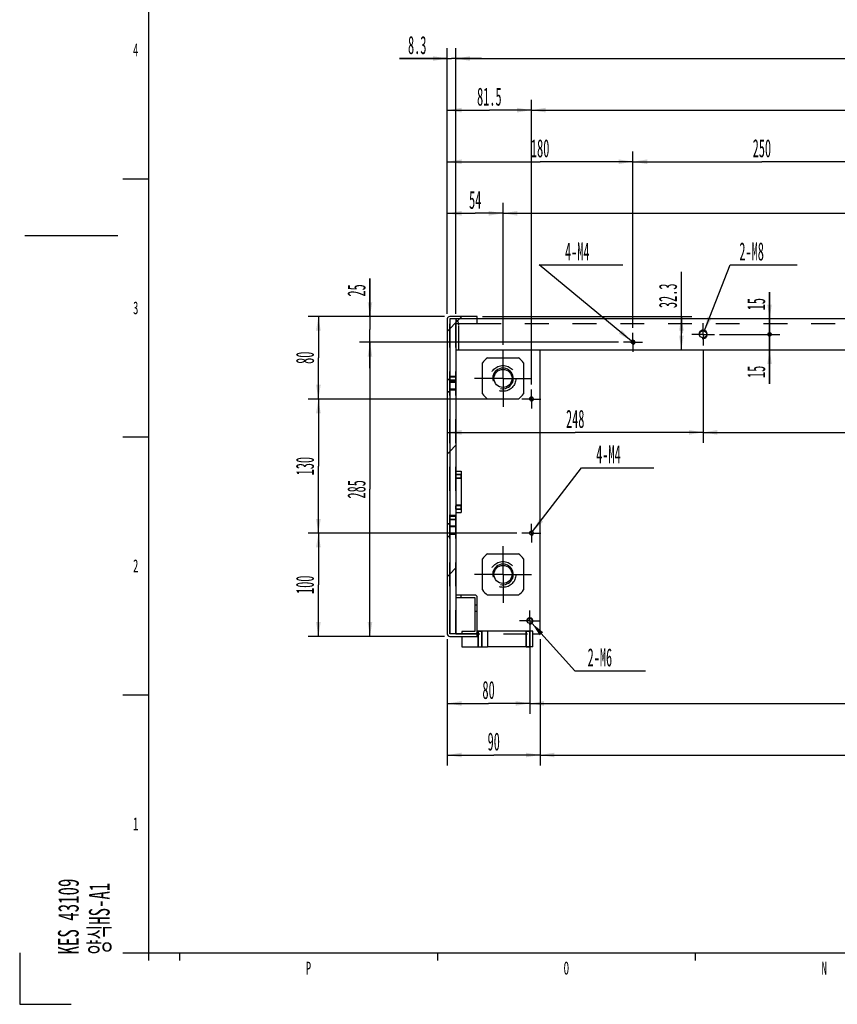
# Model space of a CAD drawing. Header units: millimetres. Extents: x 0 to 839, y 0 to 593.
# Tile 1 of 11: x 0 to 159, y 0 to 191. Entities that reach past the tile are written whole.
import ezdxf

# ---------------------------------------------------------------- set-up
doc = ezdxf.new("R2010")
doc.units = ezdxf.units.MM
doc.header["$LTSCALE"] = 46.255
doc.linetypes.add('CENTER', pattern=[0.6, 0.375, -0.075, 0.075, -0.075])
doc.linetypes.add('HIDDEN', pattern=[0.2, 0.1, -0.1])
doc.layers.get('0').update_dxf_attribs({"linetype": 'CONTINUOUS'})
for name, color, linetype in [('02___PRT_ALL_AXES', 7, 'CONTINUOUS'), ('3_DATUM_AXES', 7, 'CONTINUOUS'), ('7_ALL_FEATURES', 7, 'CONTINUOUS'), ('ALL_AXIS', 7, 'CONTINUOUS'), ('ALL_CHAMFER', 7, 'CONTINUOUS'), ('ALL_ROUND', 7, 'CONTINUOUS'), ('DEFAULT_2', 8, 'HIDDEN')]:
    doc.layers.add(name, color=color, linetype=linetype)
doc.styles.get("Standard").update_dxf_attribs({"font": 'txt', "width": 0.5})
doc.styles.add('TEXTSTYLE_2', font='txt', dxfattribs={"width": 0.6})
doc.dimstyles.new('DIMSTYLE_1', dxfattribs={"dimtxt": 3.5, "dimasz": 2.76, "dimexe": 2, "dimexo": 1, "dimtad": 1, "dimdec": 3, "dimlfac": 5, "dimdsep": 46, "dimtxsty": 'Standard', "dimblk": '_FILLED', "dimblk1": '_FILLED', "dimblk2": '_FILLED', "dimcen": 0.09, "dimadec": 3, "dimazin": 2, "dimtp": 0.2, "dimtm": 0.2, "dimtfac": 1, "dimtdec": 3, "dimtofl": 0, "dimtmove": 0, "dimatfit": 1, "dimldrblk": '_FILLED', "dimfxl": 0, "dimtolj": 1, "dimarcsym": 0})
doc.dimstyles.new('DIMSTYLE_12', dxfattribs={"dimtxt": 3.5, "dimasz": 2.76, "dimexe": 2, "dimexo": 1, "dimtad": 1, "dimdec": 3, "dimlfac": 5, "dimdsep": 46, "dimtxsty": 'Standard', "dimblk": '_FILLED', "dimblk1": '_FILLED', "dimblk2": '_FILLED', "dimcen": 0.09, "dimadec": 3, "dimazin": 2, "dimtp": 0.1, "dimtm": 0.1, "dimtfac": 1, "dimtdec": 3, "dimtofl": 0, "dimtmove": 0, "dimatfit": 1, "dimldrblk": '_FILLED', "dimfxl": 0, "dimtolj": 1, "dimarcsym": 0})
doc.dimstyles.new('DIMSTYLE_4', dxfattribs={"dimtxt": 3.5, "dimasz": 2.76, "dimexe": 2, "dimexo": 1, "dimgap": 0.875, "dimtad": 1, "dimdec": 3, "dimlfac": 5, "dimdsep": 46, "dimtxsty": 'Standard', "dimblk": '_FILLED', "dimblk1": '_FILLED', "dimblk2": '_FILLED', "dimcen": 0.09, "dimadec": 3, "dimazin": 2, "dimtp": 0.3, "dimtm": 0.3, "dimtfac": 1, "dimtdec": 3, "dimtofl": 0, "dimtmove": 0, "dimatfit": 3, "dimldrblk": '_FILLED', "dimfxl": 0, "dimtolj": 1, "dimarcsym": 0})
doc.dimstyles.new('DIMSTYLE_6', dxfattribs={"dimtxt": 3.5, "dimasz": 2.76, "dimexe": 2, "dimexo": 1, "dimgap": 0.875, "dimtad": 1, "dimdec": 3, "dimlfac": 5, "dimdsep": 46, "dimtxsty": 'Standard', "dimblk": '_FILLED', "dimblk1": '_FILLED', "dimblk2": '_FILLED', "dimcen": 0.09, "dimadec": 3, "dimazin": 2, "dimtp": 0.2, "dimtm": 0.2, "dimtfac": 1, "dimtdec": 3, "dimtofl": 0, "dimtmove": 0, "dimatfit": 3, "dimldrblk": '_FILLED', "dimfxl": 0, "dimtolj": 1, "dimarcsym": 0})
doc.dimstyles.new('DIMSTYLE_7', dxfattribs={"dimtxt": 3.5, "dimasz": 2.76, "dimexe": 2, "dimexo": 1, "dimgap": 0.875, "dimtad": 1, "dimdec": 3, "dimlfac": 5, "dimdsep": 46, "dimtxsty": 'Standard', "dimblk": '_FILLED', "dimblk1": '_FILLED', "dimblk2": '_FILLED', "dimcen": 0.09, "dimadec": 3, "dimazin": 2, "dimtp": 0.5, "dimtm": 0.5, "dimtfac": 1, "dimtdec": 3, "dimtofl": 0, "dimtmove": 0, "dimatfit": 3, "dimldrblk": '_FILLED', "dimfxl": 0, "dimtolj": 1, "dimarcsym": 0})
doc.dimstyles.new('DIMSTYLE_8', dxfattribs={"dimtxt": 3.5, "dimasz": 2.76, "dimexe": 2, "dimexo": 1, "dimgap": 0.875, "dimtad": 1, "dimdec": 3, "dimlfac": 5, "dimdsep": 46, "dimtxsty": 'Standard', "dimblk": '_FILLED', "dimblk1": '_FILLED', "dimblk2": '_FILLED', "dimcen": 0.09, "dimadec": 3, "dimazin": 2, "dimtp": 0.8, "dimtm": 0.8, "dimtfac": 1, "dimtdec": 3, "dimtofl": 0, "dimtmove": 0, "dimatfit": 3, "dimldrblk": '_FILLED', "dimfxl": 0, "dimtolj": 1, "dimarcsym": 0})
pattern_1 = [(45, (0, 0), (-11.8935, 11.8935), [])]

# ---------------------------------------------------------------- blocks, each defined once
blk = doc.blocks.new('_FILLED')
at = {"color": 0, "linetype": 'ByBlock'}
blk.add_solid([(0, 0), (-1, 0.163), (-1, -0.163)], dxfattribs=at)
blk = doc.blocks.new('*D4')
at = {"color": 2, "linetype": 'Continuous'}
for p, q in [((132.81, 130.6), (137.74, 143.32)), ((137.74, 143.32), (137.74, 143.32)), ((137.74, 143.32), (150.75, 143.32))]:
    blk.add_line(p, q, dxfattribs=at)
at = {"color": 2, "linetype": 'Continuous', "xscale": 2.76, "yscale": 2.76, "zscale": 2.76, "rotation": 248.8031345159}
blk.add_blockref('_FILLED', (132.81, 130.6), dxfattribs=at)
at = {"color": 2, "linetype": 'Continuous', "insert": (139.55, 147.69), "char_height": 3.5, "width": 7, "attachment_point": 1, "line_spacing_factor": 0.9}
blk.add_mtext('2-M8', dxfattribs=at)
blk = doc.blocks.new('*D16')
at = {"color": 2, "linetype": 'Continuous'}
for p, q in [((132.52, 126.68), (132.52, 108.86)), ((82.92, 110.86), (107.72, 110.86)), ((132.52, 110.86), (107.72, 110.86))]:
    blk.add_line(p, q, dxfattribs=at)
at = {"color": 2, "linetype": 'Continuous', "xscale": 2.76, "yscale": 2.76, "zscale": 2.76, "rotation": 180}
blk.add_blockref('_FILLED', (82.92, 110.86), dxfattribs=at)
at = {"color": 2, "linetype": 'Continuous', "xscale": 2.76, "yscale": 2.76, "zscale": 2.76}
blk.add_blockref('_FILLED', (132.52, 110.86), dxfattribs=at)
at = {"color": 2, "linetype": 'Continuous', "insert": (107.72, 115.23), "char_height": 3.5, "width": 5.25, "attachment_point": 2, "line_spacing_factor": 0.9}
blk.add_mtext('248', dxfattribs=at)
blk = doc.blocks.new('*D17')
at = {"color": 2, "linetype": 'Continuous'}
for p, q in [((132.52, 126.68), (132.52, 108.86)), ((213.32, 126.68), (213.32, 108.86)), ((132.52, 110.86), (172.92, 110.86)), ((213.32, 110.86), (172.92, 110.86))]:
    blk.add_line(p, q, dxfattribs=at)
at = {"color": 2, "linetype": 'Continuous', "xscale": 2.76, "yscale": 2.76, "zscale": 2.76, "rotation": 180}
blk.add_blockref('_FILLED', (132.52, 110.86), dxfattribs=at)
at = {"color": 2, "linetype": 'Continuous', "xscale": 2.76, "yscale": 2.76, "zscale": 2.76}
blk.add_blockref('_FILLED', (213.32, 110.86), dxfattribs=at)
at = {"color": 2, "linetype": 'Continuous', "insert": (172.92, 115.23), "char_height": 3.5, "width": 5.25, "attachment_point": 2, "line_spacing_factor": 0.9}
blk.add_mtext('404', dxfattribs=at)
blk = doc.blocks.new('_DOT')
at = {"color": 0, "linetype": 'ByBlock'}
blk.add_line((-0.163, 0), (-1, 0), dxfattribs=at)
at = {"color": 0, "linetype": 'ByBlock', "const_width": 0.163}
blk.add_lwpolyline([(-0.082, 0, 1), (0.082, 0, 1)], format="xyb", close=True, dxfattribs=at)
blk = doc.blocks.new('*D19')
at = {"color": 2, "linetype": 'Continuous'}
for p, q in [((145.41, 129.86), (145.41, 134.86)), ((145.41, 134.86), (145.41, 128.36)), ((135.7, 129.86), (147.41, 129.86)), ((145.41, 120.28), (145.41, 128.36)), ((145.41, 126.86), (145.41, 120.28))]:
    blk.add_line(p, q, dxfattribs=at)
at = {"color": 2, "linetype": 'Continuous', "xscale": 2.76, "yscale": 2.76, "zscale": 2.76}
for name, p, rotation in [('_DOT', (145.41, 129.86), 270), ('_FILLED', (145.41, 126.86), 90)]:
    blk.add_blockref(name, p, dxfattribs=dict(at, rotation=rotation))
at = {"color": 2, "linetype": 'Continuous', "insert": (141.04, 123.78), "char_height": 3.5, "width": 3.5, "attachment_point": 3, "rotation": 90, "line_spacing_factor": 0.9}
blk.add_mtext('15', dxfattribs=at)
blk = doc.blocks.new('*D20')
at = {"color": 2, "linetype": 'Continuous'}
for p, q in [((145.41, 132.86), (145.41, 138.02)), ((145.41, 138.02), (145.41, 131.36)), ((135.7, 129.86), (147.41, 129.86)), ((145.41, 124.86), (145.41, 131.36)), ((145.41, 129.86), (145.41, 124.86))]:
    blk.add_line(p, q, dxfattribs=at)
at = {"color": 2, "linetype": 'Continuous', "xscale": 2.76, "yscale": 2.76, "zscale": 2.76}
for name, p, rotation in [('_FILLED', (145.41, 132.86), 270), ('_DOT', (145.41, 129.86), 90)]:
    blk.add_blockref(name, p, dxfattribs=dict(at, rotation=rotation))
at = {"color": 2, "linetype": 'Continuous', "insert": (141.04, 134.52), "char_height": 3.5, "width": 3.5, "attachment_point": 1, "rotation": 90, "line_spacing_factor": 0.9}
blk.add_mtext('15', dxfattribs=at)
blk = doc.blocks.new('*D86')
at = {"color": 2, "linetype": 'Continuous'}
for p, q in [((82.92, 133.86), (82.92, 155.32)), ((93.72, 127.82), (93.72, 155.32)), ((82.92, 153.32), (88.32, 153.32)), ((93.72, 153.32), (88.32, 153.32))]:
    blk.add_line(p, q, dxfattribs=at)
at = {"color": 2, "linetype": 'Continuous', "xscale": 2.76, "yscale": 2.76, "zscale": 2.76, "rotation": 180}
blk.add_blockref('_FILLED', (82.92, 153.32), dxfattribs=at)
at = {"color": 2, "linetype": 'Continuous', "xscale": 2.76, "yscale": 2.76, "zscale": 2.76}
blk.add_blockref('_FILLED', (93.72, 153.32), dxfattribs=at)
at = {"color": 2, "linetype": 'Continuous', "insert": (88.32, 157.69), "char_height": 3.5, "width": 3.5, "attachment_point": 2, "line_spacing_factor": 0.9}
blk.add_mtext('54', dxfattribs=at)
blk = doc.blocks.new('*D87')
at = {"color": 2, "linetype": 'Continuous'}
for p, q in [((93.72, 127.82), (93.72, 155.32)), ((252.12, 127.82), (252.12, 155.32)), ((93.72, 153.32), (172.92, 153.32)), ((252.12, 153.32), (172.92, 153.32))]:
    blk.add_line(p, q, dxfattribs=at)
at = {"color": 2, "linetype": 'Continuous', "xscale": 2.76, "yscale": 2.76, "zscale": 2.76, "rotation": 180}
blk.add_blockref('_FILLED', (93.72, 153.32), dxfattribs=at)
at = {"color": 2, "linetype": 'Continuous', "xscale": 2.76, "yscale": 2.76, "zscale": 2.76}
blk.add_blockref('_FILLED', (252.12, 153.32), dxfattribs=at)
at = {"color": 2, "linetype": 'Continuous', "insert": (172.92, 157.69), "char_height": 3.5, "width": 5.25, "attachment_point": 2, "line_spacing_factor": 0.9}
blk.add_mtext('792', dxfattribs=at)
blk = doc.blocks.new('*D92')
at = {"color": 2, "linetype": 'Continuous'}
for p, q in [((118.92, 131.15), (118.92, 165.32)), ((168.92, 131.15), (168.92, 165.32)), ((118.92, 163.32), (143.92, 163.32)), ((168.92, 163.32), (143.92, 163.32))]:
    blk.add_line(p, q, dxfattribs=at)
at = {"color": 2, "linetype": 'Continuous', "xscale": 2.76, "yscale": 2.76, "zscale": 2.76, "rotation": 180}
blk.add_blockref('_FILLED', (118.92, 163.32), dxfattribs=at)
at = {"color": 2, "linetype": 'Continuous', "xscale": 2.76, "yscale": 2.76, "zscale": 2.76}
blk.add_blockref('_FILLED', (168.92, 163.32), dxfattribs=at)
at = {"color": 2, "linetype": 'Continuous', "insert": (143.92, 167.69), "char_height": 3.5, "width": 5.25, "attachment_point": 2, "line_spacing_factor": 0.9}
blk.add_mtext('250', dxfattribs=at)
blk = doc.blocks.new('*D93')
at = {"color": 2, "linetype": 'Continuous'}
for p, q in [((82.92, 133.86), (82.92, 165.32)), ((118.92, 131.15), (118.92, 165.32)), ((82.92, 163.32), (100.92, 163.32)), ((118.92, 163.32), (100.92, 163.32))]:
    blk.add_line(p, q, dxfattribs=at)
at = {"color": 2, "linetype": 'Continuous', "xscale": 2.76, "yscale": 2.76, "zscale": 2.76, "rotation": 180}
blk.add_blockref('_FILLED', (82.92, 163.32), dxfattribs=at)
at = {"color": 2, "linetype": 'Continuous', "xscale": 2.76, "yscale": 2.76, "zscale": 2.76}
blk.add_blockref('_FILLED', (118.92, 163.32), dxfattribs=at)
at = {"color": 2, "linetype": 'Continuous', "insert": (100.92, 167.69), "char_height": 3.5, "width": 5.25, "attachment_point": 2, "line_spacing_factor": 0.9}
blk.add_mtext('180', dxfattribs=at)
blk = doc.blocks.new('*D94')
at = {"color": 2, "linetype": 'Continuous'}
for p, q in [((82.92, 133.86), (82.92, 175.32)), ((99.22, 120.15), (99.22, 175.32)), ((82.92, 173.32), (91.07, 173.32)), ((99.22, 173.32), (91.07, 173.32))]:
    blk.add_line(p, q, dxfattribs=at)
at = {"color": 2, "linetype": 'Continuous', "xscale": 2.76, "yscale": 2.76, "zscale": 2.76, "rotation": 180}
blk.add_blockref('_FILLED', (82.92, 173.32), dxfattribs=at)
at = {"color": 2, "linetype": 'Continuous', "xscale": 2.76, "yscale": 2.76, "zscale": 2.76}
blk.add_blockref('_FILLED', (99.22, 173.32), dxfattribs=at)
at = {"color": 2, "linetype": 'Continuous', "insert": (91.07, 177.69), "char_height": 3.5, "width": 7, "attachment_point": 2, "line_spacing_factor": 0.9}
blk.add_mtext('81.5', dxfattribs=at)
blk = doc.blocks.new('*D95')
at = {"color": 2, "linetype": 'Continuous'}
for p, q in [((99.22, 120.15), (99.22, 175.32)), ((246.62, 120.15), (246.62, 175.32)), ((99.22, 173.32), (172.92, 173.32)), ((246.62, 173.32), (172.92, 173.32))]:
    blk.add_line(p, q, dxfattribs=at)
at = {"color": 2, "linetype": 'Continuous', "xscale": 2.76, "yscale": 2.76, "zscale": 2.76, "rotation": 180}
blk.add_blockref('_FILLED', (99.22, 173.32), dxfattribs=at)
at = {"color": 2, "linetype": 'Continuous', "xscale": 2.76, "yscale": 2.76, "zscale": 2.76}
blk.add_blockref('_FILLED', (246.62, 173.32), dxfattribs=at)
at = {"color": 2, "linetype": 'Continuous', "insert": (172.92, 177.69), "char_height": 3.5, "width": 5.25, "attachment_point": 2, "line_spacing_factor": 0.9}
blk.add_mtext('737', dxfattribs=at)
blk = doc.blocks.new('*D98')
at = {"color": 2, "linetype": 'Continuous'}
for p, q in [((84.58, 133.86), (84.58, 185.32)), ((261.26, 133.86), (261.26, 185.32)), ((84.58, 183.32), (172.92, 183.32)), ((261.26, 183.32), (172.92, 183.32))]:
    blk.add_line(p, q, dxfattribs=at)
at = {"color": 2, "linetype": 'Continuous', "xscale": 2.76, "yscale": 2.76, "zscale": 2.76, "rotation": 180}
blk.add_blockref('_FILLED', (84.58, 183.32), dxfattribs=at)
at = {"color": 2, "linetype": 'Continuous', "xscale": 2.76, "yscale": 2.76, "zscale": 2.76}
blk.add_blockref('_FILLED', (261.26, 183.32), dxfattribs=at)
at = {"color": 2, "linetype": 'Continuous', "insert": (172.92, 187.69), "char_height": 3.5, "width": 8.75, "attachment_point": 2, "line_spacing_factor": 0.9}
blk.add_mtext('883.4', dxfattribs=at)
blk = doc.blocks.new('*D99')
at = {"color": 2, "linetype": 'Continuous'}
for p, q in [((82.92, 133.86), (82.92, 185.32)), ((84.58, 133.86), (84.58, 185.32)), ((82.92, 183.32), (73.62, 183.32)), ((73.62, 183.32), (83.75, 183.32)), ((89.58, 183.32), (83.75, 183.32)), ((84.58, 183.32), (89.58, 183.32))]:
    blk.add_line(p, q, dxfattribs=at)
at = {"color": 2, "linetype": 'Continuous', "xscale": 2.76, "yscale": 2.76, "zscale": 2.76}
blk.add_blockref('_FILLED', (82.92, 183.32), dxfattribs=at)
at = {"color": 2, "linetype": 'Continuous', "xscale": 2.76, "yscale": 2.76, "zscale": 2.76, "rotation": 180}
blk.add_blockref('_FILLED', (84.58, 183.32), dxfattribs=at)
at = {"color": 2, "linetype": 'Continuous', "insert": (78.87, 187.69), "char_height": 3.5, "width": 5.25, "attachment_point": 3, "line_spacing_factor": 0.9}
blk.add_mtext('8.3', dxfattribs=at)
blk = doc.blocks.new('*D104')
at = {"color": 2, "linetype": 'Continuous'}
for p, q in [((100.92, 70.78), (100.92, 46.32)), ((244.92, 70.78), (244.92, 46.32)), ((100.92, 48.32), (172.92, 48.32)), ((244.92, 48.32), (172.92, 48.32))]:
    blk.add_line(p, q, dxfattribs=at)
at = {"color": 2, "linetype": 'Continuous', "xscale": 2.76, "yscale": 2.76, "zscale": 2.76, "rotation": 180}
blk.add_blockref('_FILLED', (100.92, 48.32), dxfattribs=at)
at = {"color": 2, "linetype": 'Continuous', "xscale": 2.76, "yscale": 2.76, "zscale": 2.76}
blk.add_blockref('_FILLED', (244.92, 48.32), dxfattribs=at)
at = {"color": 2, "linetype": 'Continuous', "insert": (172.92, 52.69), "char_height": 3.5, "width": 5.25, "attachment_point": 2, "line_spacing_factor": 0.9}
blk.add_mtext('720', dxfattribs=at)
blk = doc.blocks.new('*D105')
at = {"color": 2, "linetype": 'Continuous'}
for p, q in [((82.92, 70.78), (82.92, 46.32)), ((100.92, 70.78), (100.92, 46.32)), ((82.92, 48.32), (91.92, 48.32)), ((100.92, 48.32), (91.92, 48.32))]:
    blk.add_line(p, q, dxfattribs=at)
at = {"color": 2, "linetype": 'Continuous', "xscale": 2.76, "yscale": 2.76, "zscale": 2.76, "rotation": 180}
blk.add_blockref('_FILLED', (82.92, 48.32), dxfattribs=at)
at = {"color": 2, "linetype": 'Continuous', "xscale": 2.76, "yscale": 2.76, "zscale": 2.76}
blk.add_blockref('_FILLED', (100.92, 48.32), dxfattribs=at)
at = {"color": 2, "linetype": 'Continuous', "insert": (91.92, 52.69), "char_height": 3.5, "width": 3.5, "attachment_point": 2, "line_spacing_factor": 0.9}
blk.add_mtext('90', dxfattribs=at)
blk = doc.blocks.new('*D106')
at = {"color": 2, "linetype": 'Continuous'}
for p, q in [((67.92, 133.32), (67.92, 140.69)), ((67.92, 140.69), (67.92, 130.82)), ((82.38, 133.32), (65.92, 133.32)), ((67.92, 123.32), (67.92, 130.82)), ((116.09, 128.32), (65.92, 128.32)), ((67.92, 128.32), (67.92, 123.32))]:
    blk.add_line(p, q, dxfattribs=at)
at = {"color": 2, "linetype": 'Continuous', "xscale": 2.76, "yscale": 2.76, "zscale": 2.76}
for p, rotation in [((67.92, 133.32), 270), ((67.92, 128.32), 90)]:
    blk.add_blockref('_FILLED', p, dxfattribs=dict(at, rotation=rotation))
at = {"color": 2, "linetype": 'Continuous', "insert": (63.55, 137.19), "char_height": 3.5, "width": 3.5, "attachment_point": 1, "rotation": 90, "line_spacing_factor": 0.9}
blk.add_mtext('25', dxfattribs=at)
blk = doc.blocks.new('*D107')
at = {"color": 2, "linetype": 'Continuous'}
for p, q in [((116.09, 128.32), (65.92, 128.32)), ((67.92, 128.32), (67.92, 99.82)), ((67.92, 71.32), (67.92, 99.82)), ((82.38, 71.32), (65.92, 71.32))]:
    blk.add_line(p, q, dxfattribs=at)
at = {"color": 2, "linetype": 'Continuous', "xscale": 2.76, "yscale": 2.76, "zscale": 2.76}
for p, rotation in [((67.92, 128.32), 90), ((67.92, 71.32), 270)]:
    blk.add_blockref('_FILLED', p, dxfattribs=dict(at, rotation=rotation))
at = {"color": 2, "linetype": 'Continuous', "insert": (63.55, 99.82), "char_height": 3.5, "width": 5.25, "attachment_point": 2, "rotation": 90, "line_spacing_factor": 0.9}
blk.add_mtext('285', dxfattribs=at)
blk = doc.blocks.new('*D108')
at = {"color": 2, "linetype": 'Continuous'}
for p, q in [((82.38, 133.32), (55.92, 133.32)), ((57.92, 133.32), (57.92, 125.32)), ((57.92, 117.32), (57.92, 125.32)), ((96.39, 117.32), (55.92, 117.32))]:
    blk.add_line(p, q, dxfattribs=at)
at = {"color": 2, "linetype": 'Continuous', "xscale": 2.76, "yscale": 2.76, "zscale": 2.76}
for p, rotation in [((57.92, 133.32), 90), ((57.92, 117.32), 270)]:
    blk.add_blockref('_FILLED', p, dxfattribs=dict(at, rotation=rotation))
at = {"color": 2, "linetype": 'Continuous', "insert": (53.55, 125.32), "char_height": 3.5, "width": 3.5, "attachment_point": 2, "rotation": 90, "line_spacing_factor": 0.9}
blk.add_mtext('80', dxfattribs=at)
blk = doc.blocks.new('*D109')
at = {"color": 2, "linetype": 'Continuous'}
for p, q in [((96.39, 117.32), (55.92, 117.32)), ((57.92, 117.32), (57.92, 104.32)), ((57.92, 91.32), (57.92, 104.32)), ((96.39, 91.32), (55.92, 91.32))]:
    blk.add_line(p, q, dxfattribs=at)
at = {"color": 2, "linetype": 'Continuous', "xscale": 2.76, "yscale": 2.76, "zscale": 2.76}
for p, rotation in [((57.92, 117.32), 90), ((57.92, 91.32), 270)]:
    blk.add_blockref('_FILLED', p, dxfattribs=dict(at, rotation=rotation))
at = {"color": 2, "linetype": 'Continuous', "insert": (53.55, 104.32), "char_height": 3.5, "width": 5.25, "attachment_point": 2, "rotation": 90, "line_spacing_factor": 0.9}
blk.add_mtext('130', dxfattribs=at)
blk = doc.blocks.new('*D110')
at = {"color": 2, "linetype": 'Continuous'}
for p, q in [((96.39, 91.32), (55.92, 91.32)), ((57.92, 91.32), (57.92, 81.32)), ((57.92, 71.32), (57.92, 81.32)), ((82.38, 71.32), (55.92, 71.32))]:
    blk.add_line(p, q, dxfattribs=at)
at = {"color": 2, "linetype": 'Continuous', "xscale": 2.76, "yscale": 2.76, "zscale": 2.76}
for p, rotation in [((57.92, 91.32), 90), ((57.92, 71.32), 270)]:
    blk.add_blockref('_FILLED', p, dxfattribs=dict(at, rotation=rotation))
at = {"color": 2, "linetype": 'Continuous', "insert": (53.55, 81.32), "char_height": 3.5, "width": 5.25, "attachment_point": 2, "rotation": 90, "line_spacing_factor": 0.9}
blk.add_mtext('100', dxfattribs=at)
blk = doc.blocks.new('*D111')
at = {"color": 2, "linetype": 'Continuous'}
for p, q in [((128.31, 130.09), (128.31, 141.95)), ((89.72, 133.32), (130.31, 133.32)), ((128.31, 133.32), (128.31, 130.09)), ((128.31, 126.86), (128.31, 130.09))]:
    blk.add_line(p, q, dxfattribs=at)
at = {"color": 2, "linetype": 'Continuous', "xscale": 2.76, "yscale": 2.76, "zscale": 2.76}
for p, rotation in [((128.31, 133.32), 90), ((128.31, 126.86), 270)]:
    blk.add_blockref('_FILLED', p, dxfattribs=dict(at, rotation=rotation))
at = {"color": 2, "linetype": 'Continuous', "insert": (123.94, 134.95), "char_height": 3.5, "width": 7, "attachment_point": 1, "rotation": 90, "line_spacing_factor": 0.9}
blk.add_mtext('32.3', dxfattribs=at)
blk = doc.blocks.new('*D112')
at = {"color": 2, "linetype": 'Continuous'}
for p, q in [((98.92, 73.32), (98.92, 56.32)), ((82.92, 70.78), (82.92, 56.32)), ((82.92, 58.32), (90.92, 58.32)), ((98.92, 58.32), (90.92, 58.32))]:
    blk.add_line(p, q, dxfattribs=at)
at = {"color": 2, "linetype": 'Continuous', "xscale": 2.76, "yscale": 2.76, "zscale": 2.76, "rotation": 180}
blk.add_blockref('_FILLED', (82.92, 58.32), dxfattribs=at)
at = {"color": 2, "linetype": 'Continuous', "xscale": 2.76, "yscale": 2.76, "zscale": 2.76}
blk.add_blockref('_FILLED', (98.92, 58.32), dxfattribs=at)
at = {"color": 2, "linetype": 'Continuous', "insert": (90.92, 62.69), "char_height": 3.5, "width": 3.5, "attachment_point": 2, "line_spacing_factor": 0.9}
blk.add_mtext('80', dxfattribs=at)
blk = doc.blocks.new('*D113')
at = {"color": 2, "linetype": 'Continuous'}
for p, q in [((98.92, 73.32), (98.92, 56.32)), ((246.92, 73.32), (246.92, 56.32)), ((98.92, 58.32), (172.92, 58.32)), ((246.92, 58.32), (172.92, 58.32))]:
    blk.add_line(p, q, dxfattribs=at)
at = {"color": 2, "linetype": 'Continuous', "xscale": 2.76, "yscale": 2.76, "zscale": 2.76, "rotation": 180}
blk.add_blockref('_FILLED', (98.92, 58.32), dxfattribs=at)
at = {"color": 2, "linetype": 'Continuous', "xscale": 2.76, "yscale": 2.76, "zscale": 2.76}
blk.add_blockref('_FILLED', (246.92, 58.32), dxfattribs=at)
at = {"color": 2, "linetype": 'Continuous', "insert": (169.67, 62.69), "char_height": 3.5, "width": 5.25, "attachment_point": 2, "line_spacing_factor": 0.9}
blk.add_mtext('740', dxfattribs=at)
blk = doc.blocks.new('*D115')
at = {"color": 2, "linetype": 'Continuous'}
for p, q in [((99.32, 73.87), (107.63, 64.63)), ((107.63, 64.63), (107.63, 64.63)), ((107.63, 64.63), (121.32, 64.63))]:
    blk.add_line(p, q, dxfattribs=at)
at = {"color": 2, "linetype": 'Continuous', "xscale": 2.76, "yscale": 2.76, "zscale": 2.76, "rotation": 131.939818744}
blk.add_blockref('_FILLED', (99.32, 73.87), dxfattribs=at)
at = {"color": 2, "linetype": 'Continuous', "insert": (110.12, 69.01), "char_height": 3.5, "width": 7, "attachment_point": 1, "line_spacing_factor": 0.9}
blk.add_mtext('2-M6', dxfattribs=at)
blk = doc.blocks.new('*D116')
at = {"color": 2, "linetype": 'Continuous'}
for p, q in [((99.46, 91.64), (108.97, 103.99)), ((108.97, 103.99), (108.97, 103.99)), ((108.97, 103.99), (122.98, 103.99))]:
    blk.add_line(p, q, dxfattribs=at)
at = {"color": 2, "linetype": 'Continuous', "xscale": 2.76, "yscale": 2.76, "zscale": 2.76, "rotation": 232.4391021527}
blk.add_blockref('_FILLED', (99.46, 91.64), dxfattribs=at)
at = {"color": 2, "linetype": 'Continuous', "insert": (111.78, 108.37), "char_height": 3.5, "width": 7, "attachment_point": 1, "line_spacing_factor": 0.9}
blk.add_mtext('4-M4', dxfattribs=at)
blk = doc.blocks.new('*D117')
at = {"color": 2, "linetype": 'Continuous'}
for p, q in [((118.61, 128.57), (100.74, 143.32)), ((100.74, 143.32), (101.54, 143.32)), ((101.54, 143.32), (116.94, 143.32))]:
    blk.add_line(p, q, dxfattribs=at)
at = {"color": 2, "linetype": 'Continuous', "xscale": 2.76, "yscale": 2.76, "zscale": 2.76, "rotation": 320.4773293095}
blk.add_blockref('_FILLED', (118.61, 128.57), dxfattribs=at)
at = {"color": 2, "linetype": 'Continuous', "insert": (105.74, 147.69), "char_height": 3.5, "width": 7, "attachment_point": 1, "line_spacing_factor": 0.9}
blk.add_mtext('4-M4', dxfattribs=at)

msp = doc.modelspace()

# ---------------------------------------------------------------- hatches: boundary and pattern name
at = {"linetype": 'Continuous'}
h = msp.add_hatch(dxfattribs=at)
h.set_pattern_fill('DEFAULT__33', color=2, scale=16.82, angle=45, style=0, pattern_type=0)
h.set_pattern_definition(pattern_1)
edge = h.paths.add_edge_path()
edge.add_line((88.72071, 133.31827), (83.38071, 133.31827))
edge.add_line((88.72071, 132.85827), (88.72071, 133.31827))
edge.add_line((83.38071, 132.85827), (88.72071, 132.85827))
edge.add_line((83.38071, 71.77827), (83.38071, 132.85827))
edge.add_line((88.72071, 71.77827), (83.38071, 71.77827))
edge.add_line((88.72071, 71.31827), (88.72071, 71.77827))
edge.add_line((83.38071, 71.31827), (88.72071, 71.31827))
edge.add_arc((83.38071, 71.77827), 0.46, 180, 270)
edge.add_line((82.92071, 132.85827), (82.92071, 71.77827))
edge.add_arc((83.38071, 132.85827), 0.46, 90, 180)
h = msp.add_hatch(dxfattribs=at)
h.set_pattern_fill('DEFAULT__31', color=2, scale=16.82, angle=45, style=0, pattern_type=0)
h.set_pattern_definition(pattern_1)
edge = h.paths.add_edge_path()
edge.add_line((83.38071, 71.77827), (84.58071, 71.77827))
edge.add_line((83.38071, 132.85827), (83.38071, 71.77827))
edge.add_line((84.58071, 132.85827), (83.38071, 132.85827))
edge.add_line((84.58071, 132.85827), (84.58071, 71.77827))
edge = h.paths.add_edge_path()
edge.add_line((261.26071, 71.77827), (262.46071, 71.77827))
edge.add_line((261.26071, 132.85827), (261.26071, 71.77827))
edge.add_line((262.46071, 132.85827), (261.26071, 132.85827))
edge.add_line((262.46071, 71.77827), (262.46071, 132.85827))
h = msp.add_hatch(dxfattribs=at)
h.set_pattern_fill('DEFAULT__36', color=2, scale=16.82, angle=45, style=0, pattern_type=0)
h.set_pattern_definition(pattern_1)
edge = h.paths.add_edge_path()
edge.add_line((88.72071, 132.85827), (84.58071, 132.85827))
edge.add_line((88.72071, 131.95827), (88.72071, 132.85827))
edge.add_line((84.58071, 131.95827), (88.72071, 131.95827))
edge.add_line((84.58071, 131.95827), (84.58071, 132.85827))
h = msp.add_hatch(dxfattribs=at)
h.set_pattern_fill('DEFAULT__34', color=2, scale=16.82, angle=45, style=0, pattern_type=0)
h.set_pattern_definition(pattern_1)
edge = h.paths.add_edge_path()
edge.add_line((85.72071, 71.77827), (88.26071, 71.77827))
edge.add_line((85.72071, 72.23827), (85.72071, 71.77827))
edge.add_line((88.26071, 72.23827), (85.72071, 72.23827))
edge.add_line((88.26071, 78.85827), (88.26071, 72.23827))
edge.add_line((84.58071, 78.85827), (88.26071, 78.85827))
edge.add_line((84.58071, 78.85827), (84.58071, 79.31827))
edge.add_line((88.26071, 79.31827), (84.58071, 79.31827))
edge.add_arc((88.26071, 78.85827), 0.46, 0, 90)
edge.add_line((88.72071, 72.23827), (88.72071, 78.85827))
edge.add_arc((88.26071, 72.23827), 0.46, 270, 360)
h = msp.add_hatch(dxfattribs=at)
h.set_pattern_fill('DEFAULT__29', color=2, scale=16.82, angle=45, style=0, pattern_type=0)
h.set_pattern_definition(pattern_1)
edge = h.paths.add_edge_path()
edge.add_line((85.72071, 71.31827), (85.72071, 69.31827))
edge.add_line((88.72071, 71.31827), (85.72071, 71.31827))
edge.add_line((88.72071, 72.31827), (88.72071, 71.31827))
edge.add_line((90.72071, 72.31827), (88.72071, 72.31827))
edge.add_line((90.72071, 72.31827), (90.72071, 69.31827))
edge.add_line((85.72071, 69.31827), (90.72071, 69.31827))

# ---------------------------------------------------------------- linework, layer by layer
at = {"color": 7, "linetype": 'Continuous'}
for p, q in [((25, 584), (25, 10)), ((82.92071, 132.85827), (82.92071, 71.77827)), ((88.72071, 133.31827), (83.38071, 133.31827)), ((83.38071, 132.85827), (83.38071, 71.77827)), ((88.72071, 132.85827), (83.38071, 132.85827)), ((84.58071, 132.85827), (84.58071, 71.77827)), ((84.58071, 131.95827), (88.72071, 131.95827)), ((88.72071, 131.95827), (88.72071, 133.31827)), ((84.58071, 126.85827), (261.26071, 126.85827)), ((100.92071, 71.77827), (100.92071, 126.85827)), ((89.72071, 118.31827), (89.72071, 124.31827)), ((90.72071, 125.31827), (96.72071, 125.31827)), ((97.72071, 124.31827), (97.72071, 118.31827)), ((96.72071, 117.31827), (90.72071, 117.31827)), ((84.58071, 103.31827), (85.58071, 103.31827)), ((85.58071, 103.31827), (85.58071, 95.31827)), ((84.58071, 95.31827), (85.58071, 95.31827)), ((89.72071, 80.31827), (89.72071, 86.31827)), ((90.72071, 87.31827), (96.72071, 87.31827)), ((97.72071, 86.31827), (97.72071, 80.31827)), ((88.26071, 79.31827), (84.58071, 79.31827)), ((84.58071, 78.85827), (88.26071, 78.85827)), ((88.26071, 78.85827), (88.26071, 72.23827)), ((88.72071, 71.31827), (88.72071, 78.85827)), ((96.72071, 79.31827), (90.72071, 79.31827)), ((88.72071, 71.77827), (83.38071, 71.77827)), ((83.38071, 71.31827), (88.72071, 71.31827)), ((85.72071, 72.23827), (85.72071, 71.77827)), ((88.26071, 72.23827), (85.72071, 72.23827)), ((85.72071, 71.31827), (85.72071, 69.31827)), ((90.72071, 72.31827), (88.72071, 72.31827)), ((90.72071, 72.31827), (90.72071, 69.31827)), ((85.72071, 69.31827), (90.72071, 69.31827)), ((25, 10), (830.99999, 10))]:
    msp.add_line(p, q, dxfattribs=at)
at = {"color": 2, "linetype": 'Continuous'}
for p, q in [((20.00001, 160), (25, 160)), ((1, 149.00001), (18.99999, 149.00001)), ((20.00001, 110), (25, 110)), ((20.00001, 60), (25, 60)), ((0, 10.00001), (0, 0)), ((20.00001, 10), (25, 10)), ((25, 10), (25, 8.5)), ((30.99999, 10), (30.99999, 8.5)), ((80.99999, 10), (80.99999, 8.5)), ((130.99999, 10), (130.99999, 8.5)), ((0, 0), (10.00001, 0))]:
    msp.add_line(p, q, dxfattribs=at)
at = {"color": 7, "linetype": 'Continuous'}
for centre in [(93.72071, 121.31827), (93.72071, 83.31827)]:
    msp.add_circle(centre, 1.75, dxfattribs=at)
for centre, radius, start, end in [((83.38071, 132.85827), 0.46, 90, 180), ((93.72071, 121.31827), 5, 126.8698976, 143.1301024), ((93.72071, 121.31827), 5, 36.8698976, 53.1301024), ((93.72071, 121.31827), 5, 216.8698976, 233.1301024), ((93.72071, 121.31827), 5, 306.8698976, 323.1301024), ((93.72071, 83.31827), 5, 126.8698976, 143.1301024), ((93.72071, 83.31827), 5, 36.8698976, 53.1301024), ((93.72071, 83.31827), 5, 216.8698976, 233.1301024), ((93.72071, 83.31827), 5, 306.8698976, 323.1301024), ((88.26071, 78.85827), 0.46, 0, 90), ((83.38071, 71.77827), 0.46, 180, 270), ((88.26071, 72.23827), 0.46, 270, 360)]:
    msp.add_arc(centre, radius, start, end, dxfattribs=at)
at = {"color": 2, "linetype": 'Continuous'}
for centre, radius in [((132.52071, 129.85827), 0.8), ((118.92071, 128.31827), 0.4), ((93.72071, 121.31827), 2), ((99.22071, 117.31827), 0.4), ((99.22071, 91.31827), 0.4), ((93.72071, 83.31827), 2), ((98.92071, 74.31827), 0.6)]:
    msp.add_arc(centre, radius, 255, 195, dxfattribs=at)
at = {"layer": '02___PRT_ALL_AXES', "color": 8, "linetype": 'HIDDEN'}
for p, q in [((88.89071, 72.31827), (88.89071, 69.31827)), ((88.89071, 72.31827), (89.55071, 72.31827)), ((89.55071, 72.31827), (89.55071, 69.31827)), ((98.19071, 72.31827), (98.19071, 69.31827)), ((98.19071, 72.31827), (98.85071, 72.31827)), ((98.85071, 72.31827), (98.85071, 69.31827)), ((88.89071, 69.31827), (89.55071, 69.31827)), ((98.19071, 69.31827), (98.85071, 69.31827))]:
    msp.add_line(p, q, dxfattribs=at)
at = {"layer": '3_DATUM_AXES', "color": 7, "linetype": 'CENTER'}
for q in [(132.52071, 132.03827), (130.34071, 129.85827), (132.52071, 127.67827), (134.70071, 129.85827)]:
    msp.add_line((132.52071, 129.85827), q, dxfattribs=at)
at = {"layer": '3_DATUM_AXES', "color": 7, "linetype": 'Continuous'}
msp.add_circle((132.52071, 129.85827), 0.68, dxfattribs=at)
at = {"layer": '7_ALL_FEATURES', "color": 7, "linetype": 'Continuous'}
for p, q in [((99.52071, 72.31827), (90.72071, 72.31827)), ((99.52071, 69.31827), (99.52071, 72.31827)), ((99.52071, 69.31827), (90.72071, 69.31827))]:
    msp.add_line(p, q, dxfattribs=at)
at = {"layer": 'ALL_AXIS', "color": 7, "linetype": 'CENTER'}
for p, q in [((118.92071, 128.31827), (118.92071, 130.14827)), ((118.92071, 128.31827), (117.09071, 128.31827)), ((118.92071, 128.31827), (118.92071, 126.48827)), ((118.92071, 128.31827), (120.75071, 128.31827)), ((93.72071, 121.31827), (93.72071, 126.81827)), ((93.72071, 121.31827), (88.22071, 121.31827)), ((93.72071, 121.31827), (93.72071, 115.81827)), ((93.72071, 121.31827), (99.22071, 121.31827)), ((99.22071, 117.31827), (99.22071, 119.14827)), ((99.22071, 117.31827), (97.39071, 117.31827)), ((99.22071, 117.31827), (99.22071, 115.48827)), ((99.22071, 117.31827), (101.05071, 117.31827)), ((99.22071, 91.31827), (99.22071, 93.14827)), ((99.22071, 91.31827), (97.39071, 91.31827)), ((99.22071, 91.31827), (99.22071, 89.48827)), ((99.22071, 91.31827), (101.05071, 91.31827)), ((93.72071, 83.31827), (93.72071, 88.81827)), ((93.72071, 83.31827), (88.22071, 83.31827)), ((93.72071, 83.31827), (93.72071, 77.81827)), ((93.72071, 83.31827), (99.22071, 83.31827)), ((98.92071, 74.31827), (98.92071, 76.31827)), ((98.92071, 74.31827), (96.92071, 74.31827)), ((98.92071, 74.31827), (98.92071, 72.31827)), ((98.92071, 74.31827), (100.92071, 74.31827))]:
    msp.add_line(p, q, dxfattribs=at)
at = {"layer": 'ALL_AXIS', "color": 8, "linetype": 'HIDDEN'}
for p, q in [((82.92071, 121.13827), (82.92071, 118.69827)), ((82.92071, 121.13827), (83.38071, 121.13827)), ((83.38071, 118.69827), (83.38071, 121.64827)), ((84.58071, 121.64827), (83.38071, 121.64827)), ((84.58071, 120.98827), (83.38071, 120.98827)), ((83.38071, 120.59827), (84.58071, 120.59827)), ((84.58071, 120.98827), (84.58071, 121.64827)), ((84.58071, 120.59827), (84.58071, 119.23827)), ((82.92071, 118.69827), (83.38071, 118.69827)), ((83.38071, 119.23827), (84.58071, 119.23827)), ((84.58071, 101.98827), (84.58071, 102.64827)), ((85.58071, 102.64827), (84.58071, 102.64827)), ((85.58071, 101.98827), (84.58071, 101.98827)), ((85.58071, 101.98827), (85.58071, 102.64827)), ((84.58071, 95.98827), (84.58071, 96.64827)), ((85.58071, 96.64827), (84.58071, 96.64827)), ((85.58071, 95.98827), (84.58071, 95.98827)), ((85.58071, 95.98827), (85.58071, 96.64827)), ((83.38071, 93.98827), (83.38071, 94.64827)), ((84.58071, 94.64827), (83.38071, 94.64827)), ((84.58071, 93.98827), (83.38071, 93.98827)), ((84.58071, 93.98827), (84.58071, 94.64827)), ((82.92071, 93.13827), (82.92071, 90.69827)), ((82.92071, 93.13827), (83.38071, 93.13827)), ((83.38071, 93.13827), (83.38071, 90.69827)), ((83.38071, 92.59827), (84.58071, 92.59827)), ((84.58071, 92.59827), (84.58071, 91.23827)), ((82.92071, 90.69827), (83.38071, 90.69827)), ((83.38071, 91.23827), (84.58071, 91.23827))]:
    msp.add_line(p, q, dxfattribs=at)
at = {"layer": 'ALL_AXIS', "color": 7, "linetype": 'Continuous'}
for centre, radius in [((118.92071, 128.31827), 0.33), ((99.22071, 117.31827), 0.33), ((99.22071, 91.31827), 0.33), ((98.92071, 74.31827), 0.5)]:
    msp.add_circle(centre, radius, dxfattribs=at)
at = {"layer": 'ALL_AXIS', "color": 8, "linetype": 'HIDDEN'}
for centre in [(93.72071, 121.31827), (93.72071, 83.31827)]:
    msp.add_circle(centre, 2.5, dxfattribs=at)
at = {"layer": 'ALL_CHAMFER', "color": 8, "linetype": 'HIDDEN'}
for p, q in [((85.18071, 126.85827), (85.18071, 131.65827)), ((85.58071, 78.85827), (85.58071, 79.31827))]:
    msp.add_line(p, q, dxfattribs=at)
msp.add_arc((83.981, 131.65839), 1.19972, 359.9939894, 60.0078273, dxfattribs=at)
at = {"layer": 'ALL_ROUND', "color": 8, "linetype": 'HIDDEN'}
for p, q in [((83.38071, 71.77827), (83.38071, 132.85827)), ((84.58071, 71.77827), (84.58071, 132.85827)), ((88.72071, 132.85827), (84.58071, 132.85827)), ((84.58071, 71.77827), (99.52071, 71.77827))]:
    msp.add_line(p, q, dxfattribs=at)
at = {"layer": 'ALL_ROUND', "color": 7, "linetype": 'Continuous'}
for p, q in [((257.12071, 132.85827), (88.72071, 132.85827)), ((99.52071, 71.77827), (100.92071, 71.77827))]:
    msp.add_line(p, q, dxfattribs=at)
at = {"layer": 'DEFAULT_2', "color": 8, "linetype": 'HIDDEN'}
for p, q in [((88.72071, 131.95827), (257.12071, 131.95827)), ((83.38071, 121.13827), (82.92071, 121.13827)), ((84.58071, 121.71827), (83.38071, 121.71827)), ((83.38071, 121.64827), (84.58071, 121.64827)), ((83.38071, 120.98827), (84.58071, 120.98827)), ((84.58071, 120.91827), (83.38071, 120.91827)), ((83.38071, 120.71827), (84.58071, 120.71827)), ((84.58071, 120.59827), (83.38071, 120.59827)), ((83.38071, 118.69827), (82.92071, 118.69827)), ((84.58071, 119.23827), (83.38071, 119.23827)), ((83.38071, 119.11827), (84.58071, 119.11827)), ((85.58071, 102.71827), (84.58071, 102.71827)), ((85.58071, 101.91827), (84.58071, 101.91827)), ((85.58071, 96.71827), (84.58071, 96.71827)), ((85.58071, 95.91827), (84.58071, 95.91827)), ((84.58071, 94.71827), (83.38071, 94.71827)), ((83.38071, 94.64827), (84.58071, 94.64827)), ((83.38071, 93.98827), (84.58071, 93.98827)), ((84.58071, 93.91827), (83.38071, 93.91827)), ((83.38071, 93.13827), (82.92071, 93.13827)), ((83.38071, 92.71827), (84.58071, 92.71827)), ((84.58071, 92.59827), (83.38071, 92.59827)), ((83.38071, 90.69827), (82.92071, 90.69827)), ((84.58071, 91.23827), (83.38071, 91.23827)), ((83.38071, 91.11827), (84.58071, 91.11827)), ((88.72071, 77.39827), (88.26071, 77.39827)), ((88.72071, 76.15827), (88.26071, 76.15827)), ((88.82071, 72.31827), (88.82071, 69.31827)), ((88.89071, 72.31827), (88.89071, 69.31827)), ((89.55071, 72.31827), (89.55071, 69.31827)), ((89.62071, 72.31827), (89.62071, 69.31827)), ((98.12071, 72.31827), (98.12071, 69.31827)), ((98.92071, 72.31827), (98.12071, 72.31827)), ((98.19071, 72.31827), (98.19071, 69.31827)), ((98.85071, 72.31827), (98.85071, 69.31827)), ((98.92071, 72.31827), (98.92071, 69.31827)), ((98.92071, 69.31827), (98.12071, 69.31827))]:
    msp.add_line(p, q, dxfattribs=at)

# ---------------------------------------------------------------- texts
at = {"color": 2, "linetype": 'Continuous', "char_height": 2.5, "width": 1.5, "attachment_point": 2, "line_spacing_factor": 0.9, "style": 'TEXTSTYLE_2'}
for s, insert in [('4', (22.5, 186.25)), ('3', (22.5, 136.25)), ('2', (22.5, 86.25)), ('1', (22.5, 36.25)), ('P', (55.99999, 8.25)), ('O', (105.99999, 8.25)), ('N', (155.99999, 8.25))]:
    msp.add_mtext(s, dxfattribs=dict(at, insert=insert))
at = {"color": 2, "linetype": 'Continuous', "insert": (7.43726, 9.66822), "char_height": 4, "width": 21.6, "attachment_point": 1, "rotation": 90, "line_spacing_factor": 0.9, "style": 'TEXTSTYLE_2'}
msp.add_mtext('KES 43109\\P양식HS-A1', dxfattribs=at)

# ---------------------------------------------------------------- dimensions: what is measured, and where the dimension line sits
at = {"color": 2, "linetype": 'Continuous'}
for base, p1, p2, angle, dimstyle, picture, middle in [((82.92071, 183.31827), (84.58071, 132.85827), (82.92071, 132.85827), 180, 'DIMSTYLE_6', '*D99', (76.24463, 183.31827)), ((84.58071, 183.31827), (261.26071, 132.85827), (84.58071, 132.85827), 180, 'DIMSTYLE_8', '*D98', (172.92071, 183.31827)), ((82.92071, 173.31827), (99.22071, 119.14827), (82.92071, 132.85827), 180, 'DIMSTYLE_4', '*D94', (91.07071, 173.31827)), ((82.92071, 163.31827), (118.92071, 130.14827), (82.92071, 132.85827), 180, 'DIMSTYLE_7', '*D93', (101.13946, 163.31827)), ((118.92071, 163.31827), (168.92071, 130.14827), (118.92071, 130.14827), 180, 'DIMSTYLE_7', '*D92', (143.92071, 163.31827)), ((128.31282, 126.85827), (88.72071, 133.31827), (100.92071, 126.85827), 270, 'DIMSTYLE_4', '*D111', (128.31282, 138.50229)), ((67.92071, 128.31827), (83.38071, 133.31827), (117.09071, 128.31827), 270, 'DIMSTYLE_6', '*D106', (67.92071, 138.99534)), ((57.92071, 133.31827), (97.39071, 117.31827), (83.38071, 133.31827), 90, 'DIMSTYLE_4', '*D108', (57.92071, 125.26358)), ((67.92071, 71.31827), (117.09071, 128.31827), (83.38071, 71.31827), 270, 'DIMSTYLE_7', '*D107', (67.92071, 99.87295)), ((57.92071, 91.31827), (97.39071, 117.31827), (97.39071, 91.31827), 270, 'DIMSTYLE_7', '*D109', (57.92071, 104.53702)), ((57.92071, 71.31827), (97.39071, 91.31827), (83.38071, 71.31827), 270, 'DIMSTYLE_4', '*D110', (57.92071, 81.53702)), ((82.92071, 48.31827), (100.92071, 71.77827), (82.92071, 71.77827), 180, 'DIMSTYLE_4', '*D105', (91.92072, 48.31827)), ((100.92071, 48.31827), (244.92071, 71.77827), (100.92071, 71.77827), 180, 'DIMSTYLE_8', '*D104', (172.92071, 48.31827))]:
    dim = msp.add_linear_dim(base=base, p1=p1, p2=p2, angle=angle, dimstyle=dimstyle, dxfattribs=at)
    dim.commit()
    dim.dimension.update_dxf_attribs({"geometry": picture, "text_midpoint": middle, "dimtype": 160})
for base, p1, p2, dimstyle, picture, middle in [((246.62071, 173.31827), (99.22071, 119.14827), (246.62071, 119.14827), 'DIMSTYLE_8', '*D95', (172.92071, 173.31827)), ((93.72071, 153.31827), (82.92071, 132.85827), (93.72071, 126.81827), 'DIMSTYLE_4', '*D86', (88.3754, 153.31827)), ((252.12071, 153.31827), (93.72071, 126.81827), (252.12071, 126.81827), 'DIMSTYLE_8', '*D87', (172.92071, 153.31827)), ((132.52071, 110.85827), (82.92071, 132.85827), (132.52071, 127.67827), 'DIMSTYLE_7', '*D16', (107.7754, 110.85827)), ((213.32071, 110.85827), (132.52071, 127.67827), (213.32071, 127.67827), 'DIMSTYLE_8', '*D17', (172.9754, 110.85827)), ((98.92071, 58.31827), (82.92071, 71.77827), (98.92071, 74.31827), 'DIMSTYLE_4', '*D112', (90.86603, 58.31827)), ((246.92071, 58.31827), (98.92071, 74.31827), (246.92071, 74.31827), 'DIMSTYLE_8', '*D113', (169.66902, 58.31827))]:
    dim = msp.add_linear_dim(base=base, p1=p1, p2=p2, dimstyle=dimstyle, dxfattribs=at)
    dim.commit()
    dim.dimension.update_dxf_attribs({"geometry": picture, "text_midpoint": middle, "dimtype": 160})
for p1, p2, text, dimstyle, picture, middle in [((118.61216, 128.57282), (119.22926, 128.06371), '4-M<>', 'DIMSTYLE_12', '*D117', (109.23892, 145.94327)), ((132.80997, 130.60414), (132.23145, 129.11239), '2-M<>', 'DIMSTYLE_1', '*D4', (143.04523, 145.94327)), ((99.46455, 91.63535), (98.97687, 91.00118), '4-M<>', 'DIMSTYLE_12', '*D116', (115.28483, 106.61679)), ((99.32172, 73.87196), (98.5197, 74.76457), '2-M<>', 'DIMSTYLE_12', '*D115', (113.61689, 67.25537))]:
    dim = msp.add_diameter_dim_2p(p1=p1, p2=p2, text=text, dimstyle=dimstyle, override={"dimtih": 1, "dimtoh": 1, "dimpost": '<>'}, dxfattribs=at)
    dim.commit()
    dim.dimension.update_dxf_attribs({"geometry": picture, "text_midpoint": middle, "dimtype": 163})
for base, p1, p2, override, picture, middle in [((145.4114, 132.85827), (134.70071, 129.85827), (85.18071, 132.85827), {"dimblk1": 'DOT', "dimsah": 1}, '*D20', (145.4114, 136.54505)), ((145.4114, 129.85827), (84.58071, 126.85827), (134.70071, 129.85827), {"dimblk2": 'DOT', "dimsah": 1}, '*D19', (145.4114, 122.29877))]:
    dim = msp.add_linear_dim(base=base, p1=p1, p2=p2, angle=90, dimstyle='DIMSTYLE_6', override=override, dxfattribs=at)
    dim.commit()
    dim.dimension.update_dxf_attribs({"geometry": picture, "text_midpoint": middle, "dimtype": 160})

doc.saveas('drawing.dxf')
